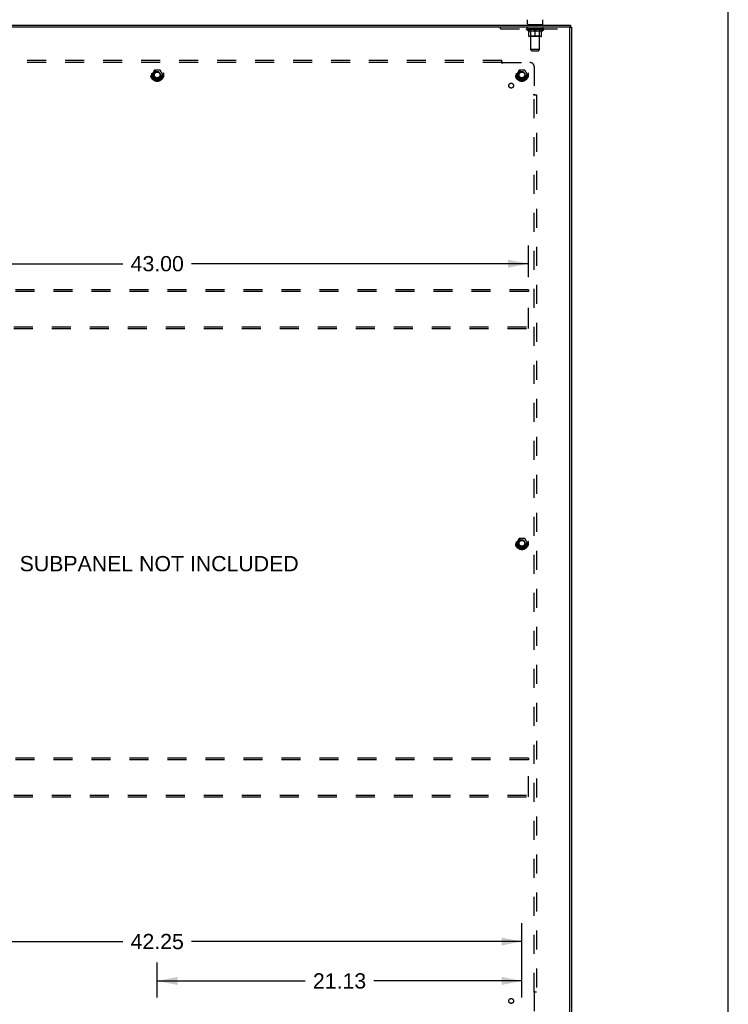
# Model space of a CAD drawing. Header units: inches. Extents: x 0 to 200, y 0 to 129.
# Tile 20 of 21: x 159 to 200, y 43 to 100. Entities that reach past the tile are written whole.
import ezdxf

# ---------------------------------------------------------------- set-up
doc = ezdxf.new("R2010")
doc.units = ezdxf.units.IN
doc.header["$LTSCALE"] = 11
doc.header["$MEASUREMENT"] = 0
doc.linetypes.add('HIDDEN', pattern=[0.2, 0.1, -0.1])
doc.layers.get('0').update_dxf_attribs({"linetype": 'CONTINUOUS'})
for name, color, linetype in [('02___PRT_ALL_AXES', 7, 'CONTINUOUS'), ('DEFAULT_2', 8, 'HIDDEN'), ('DIMENSIONS', 7, 'CONTINUOUS')]:
    doc.layers.add(name, color=color, linetype=linetype)
doc.styles.get("Standard").update_dxf_attribs({"font": 'arial.ttf'})
doc.dimstyles.new('DIMSTYLE_1', dxfattribs={"dimtxt": 0.882353, "dimasz": 1.176471, "dimexe": 0.09, "dimexo": 0.07, "dimgap": 0.0375, "dimtad": 0, "dimtih": 1, "dimtoh": 1, "dimzin": 4, "dimdsep": 46, "dimtxsty": 'Standard', "dimblk": '_FILLED', "dimblk1": '_FILLED', "dimblk2": '_FILLED', "dimcen": 0.09, "dimazin": 1, "dimtfac": 1, "dimtdec": 3, "dimtofl": 0, "dimtmove": 0, "dimatfit": 3, "dimldrblk": '_FILLED', "dimfxl": 0, "dimtolj": 1, "dimtzin": 4, "dimarcsym": 0})

# ---------------------------------------------------------------- blocks, each defined once
blk = doc.blocks.new('_FILLED')
at = {"color": 0, "linetype": 'ByBlock'}
blk.add_solid([(0, 0), (-1, 0.2), (-1, -0.2)], dxfattribs=at)
blk = doc.blocks.new('*D3')
at = {"layer": 'DIMENSIONS', "color": 2, "linetype": 'Continuous'}
for p, q in [((145.791, 43.863), (145.791, 48.161)), ((188.041, 43.863), (188.041, 48.161)), ((145.791, 47.102), (164.933, 47.102)), ((188.041, 47.102), (168.899, 47.102))]:
    blk.add_line(p, q, dxfattribs=at)
at = {"layer": 'DIMENSIONS', "color": 2, "linetype": 'Continuous', "xscale": 1.1764705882, "yscale": 1.1764705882, "zscale": 1.1764705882, "rotation": 180}
blk.add_blockref('_FILLED', (145.791, 47.102), dxfattribs=at)
at = {"layer": 'DIMENSIONS', "color": 2, "linetype": 'Continuous', "xscale": 1.1764705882, "yscale": 1.1764705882, "zscale": 1.1764705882}
blk.add_blockref('_FILLED', (188.041, 47.102), dxfattribs=at)
at = {"layer": 'DIMENSIONS', "color": 2, "linetype": 'Continuous', "insert": (166.916, 47.543), "char_height": 0.8824, "width": 3.08332, "attachment_point": 2, "line_spacing_factor": 0.9}
blk.add_mtext('42.25', dxfattribs=at)
blk = doc.blocks.new('*D4')
at = {"layer": 'DIMENSIONS', "color": 2, "linetype": 'Continuous'}
for p, q in [((166.916, 43.863), (166.916, 45.879)), ((188.041, 43.863), (188.041, 45.879)), ((166.916, 44.82), (175.496, 44.82)), ((188.041, 44.82), (179.461, 44.82))]:
    blk.add_line(p, q, dxfattribs=at)
at = {"layer": 'DIMENSIONS', "color": 2, "linetype": 'Continuous', "xscale": 1.1764705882, "yscale": 1.1764705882, "zscale": 1.1764705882, "rotation": 180}
blk.add_blockref('_FILLED', (166.916, 44.82), dxfattribs=at)
at = {"layer": 'DIMENSIONS', "color": 2, "linetype": 'Continuous', "xscale": 1.1764705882, "yscale": 1.1764705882, "zscale": 1.1764705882}
blk.add_blockref('_FILLED', (188.041, 44.82), dxfattribs=at)
at = {"layer": 'DIMENSIONS', "color": 2, "linetype": 'Continuous', "insert": (177.479, 45.261), "char_height": 0.8824, "width": 3.08332, "attachment_point": 2, "line_spacing_factor": 0.9}
blk.add_mtext('21.13', dxfattribs=at)
blk = doc.blocks.new('*D5')
at = {"layer": 'DIMENSIONS', "color": 2, "linetype": 'Continuous'}
for p, q in [((145.416, 85.572), (145.416, 87.419)), ((188.416, 85.572), (188.416, 87.419)), ((145.416, 86.36), (164.933, 86.36)), ((188.416, 86.36), (168.899, 86.36))]:
    blk.add_line(p, q, dxfattribs=at)
at = {"layer": 'DIMENSIONS', "color": 2, "linetype": 'Continuous', "xscale": 1.1764705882, "yscale": 1.1764705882, "zscale": 1.1764705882, "rotation": 180}
blk.add_blockref('_FILLED', (145.416, 86.36), dxfattribs=at)
at = {"layer": 'DIMENSIONS', "color": 2, "linetype": 'Continuous', "xscale": 1.1764705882, "yscale": 1.1764705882, "zscale": 1.1764705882}
blk.add_blockref('_FILLED', (188.416, 86.36), dxfattribs=at)
at = {"layer": 'DIMENSIONS', "color": 2, "linetype": 'Continuous', "insert": (166.916, 86.802), "char_height": 0.8824, "width": 3.08332, "attachment_point": 2, "line_spacing_factor": 0.9}
blk.add_mtext('43.00', dxfattribs=at)

msp = doc.modelspace()

# ---------------------------------------------------------------- linework, layer by layer
at = {"color": 7, "linetype": 'Continuous'}
for p, q in [((200, 0), (200, 129.412)), ((188.36, 100.255), (188.36, 100.491)), ((189.264, 100.255), (189.264, 100.491)), ((142.968, 100.165), (190.864, 100.165)), ((188.375, 100.195), (188.375, 100.165)), ((189.25, 100.195), (188.375, 100.195)), ((189.25, 100.195), (189.25, 100.165)), ((190.812, 100.013), (190.812, 100.061)), ((190.864, 100.165), (190.864, 100.061)), ((190.864, 100.061), (190.916, 100.061))]:
    msp.add_line(p, q, dxfattribs=at)
at = {"color": 3, "linetype": 'Continuous'}
for p, q in [((190.864, 100.061), (142.968, 100.061)), ((190.812, 40.329), (190.812, 100.001)), ((190.916, 100.061), (190.916, 40.269))]:
    msp.add_line(p, q, dxfattribs=at)
at = {"color": 7, "linetype": 'Continuous'}
for centre, start, end in [((188.42, 100.255), 180, 270), ((189.204, 100.255), 270, 360)]:
    msp.add_arc(centre, 0.06, start, end, dxfattribs=at)
at = {"color": 3, "linetype": 'Continuous'}
msp.add_arc((190.752, 100.001), 0.06, 0, 90, dxfattribs=at)
at = {"layer": '02___PRT_ALL_AXES', "color": 8, "linetype": 'HIDDEN'}
for p, q in [((188.375, 99.957), (188.375, 100.061)), ((189.25, 100.061), (188.375, 100.061)), ((189.25, 99.957), (188.375, 99.957)), ((189.25, 99.957), (189.25, 100.061))]:
    msp.add_line(p, q, dxfattribs=at)
for centre, radius in [((166.916, 97.29), 0.372), ((166.916, 97.29), 0.356), ((166.916, 97.29), 0.25), ((188.041, 97.29), 0.372), ((188.041, 97.29), 0.356), ((188.041, 97.29), 0.25), ((166.916, 97.29), 0.183), ((188.041, 97.29), 0.183), ((187.422, 96.671), 0.141), ((188.041, 70.165), 0.372), ((188.041, 70.165), 0.356), ((188.041, 70.165), 0.25), ((188.041, 70.165), 0.183), ((187.422, 43.659), 0.141)]:
    msp.add_circle(centre, radius, dxfattribs=at)
at = {"layer": 'DEFAULT_2', "color": 8, "linetype": 'HIDDEN'}
for p, q in [((186.812, 99.957), (186.812, 100.061)), ((186.812, 99.957), (190.812, 99.957)), ((188.306, 99.92), (188.306, 99.957)), ((189.318, 99.92), (188.306, 99.92)), ((188.433, 99.83), (188.306, 99.92)), ((188.314, 99.952), (188.314, 99.957)), ((188.32, 99.949), (188.32, 99.952)), ((188.32, 99.949), (189.304, 99.949)), ((188.328, 99.949), (188.328, 99.952)), ((188.328, 99.949), (188.328, 99.952)), ((188.336, 99.952), (188.336, 99.957)), ((188.349, 99.949), (188.349, 99.952)), ((188.351, 99.949), (188.351, 99.952)), ((188.374, 99.952), (188.374, 99.957)), ((188.385, 99.949), (188.385, 99.952)), ((188.387, 99.949), (188.387, 99.952)), ((188.551, 99.951), (188.39, 99.951)), ((188.424, 99.952), (188.424, 99.957)), ((188.425, 99.949), (188.425, 99.951)), ((188.426, 99.949), (188.426, 99.951)), ((188.428, 99.949), (188.428, 99.951)), ((188.433, 99.83), (188.442, 99.83)), ((188.434, 99.949), (188.434, 99.952)), ((188.434, 99.949), (188.434, 99.951)), ((188.437, 99.949), (188.437, 99.952)), ((188.44, 99.949), (188.44, 99.952)), ((188.442, 99.54), (188.442, 99.865)), ((188.443, 99.949), (188.443, 99.951)), ((188.454, 99.949), (188.454, 99.951)), ((188.469, 99.949), (188.469, 99.953)), ((188.469, 99.949), (188.469, 99.951)), ((188.486, 99.949), (188.486, 99.951)), ((188.486, 99.949), (188.486, 99.951)), ((188.487, 99.952), (188.487, 99.957)), ((188.494, 99.949), (188.494, 99.952)), ((188.498, 99.949), (188.498, 99.952)), ((188.505, 99.949), (188.505, 99.951)), ((188.514, 99.949), (188.514, 99.955)), ((188.527, 99.949), (188.527, 99.951)), ((188.529, 99.949), (188.529, 99.951)), ((188.551, 99.949), (188.551, 99.951)), ((188.604, 99.951), (188.555, 99.951)), ((188.699, 99.83), (188.555, 99.83)), ((188.559, 99.952), (188.559, 99.957)), ((188.562, 100.195), (188.562, 100.165)), ((188.562, 99.542), (188.562, 99.917)), ((188.563, 98.755), (188.563, 100.165)), ((188.564, 99.949), (188.564, 99.952)), ((188.568, 99.949), (188.568, 99.952)), ((188.573, 99.949), (188.573, 99.956)), ((188.576, 99.949), (188.576, 99.951)), ((188.585, 99.949), (188.585, 99.951)), ((188.604, 99.949), (188.604, 99.951)), ((188.664, 99.951), (188.617, 99.951)), ((188.633, 99.949), (188.633, 99.951)), ((188.639, 99.952), (188.639, 99.957)), ((188.642, 99.949), (188.642, 99.952)), ((188.644, 99.949), (188.644, 99.956)), ((188.646, 99.949), (188.646, 99.952)), ((188.652, 99.949), (188.652, 99.952)), ((188.664, 99.949), (188.664, 99.951)), ((188.729, 99.951), (188.685, 99.951)), ((188.695, 99.949), (188.695, 99.951)), ((188.721, 99.951), (188.812, 99.957)), ((188.724, 99.952), (188.724, 99.957)), ((188.725, 99.957), (188.724, 99.957)), ((188.725, 99.952), (188.725, 99.957)), ((188.725, 99.949), (188.725, 99.952)), ((188.728, 99.949), (188.728, 99.952)), ((188.729, 99.949), (188.729, 99.952)), ((188.729, 99.949), (188.729, 99.951)), ((188.795, 99.951), (188.757, 99.951)), ((188.761, 99.949), (188.761, 99.951)), ((188.795, 99.949), (188.795, 99.951)), ((188.81, 99.952), (188.81, 99.952)), ((188.81, 99.949), (188.81, 99.952)), ((188.81, 99.949), (188.81, 99.952)), ((188.812, 99.952), (188.812, 99.957)), ((188.812, 99.511), (188.812, 99.865)), ((188.814, 99.949), (188.814, 99.952)), ((188.814, 99.949), (188.814, 99.952)), ((188.814, 99.952), (188.814, 99.952)), ((188.816, 99.951), (188.867, 99.951)), ((188.829, 99.949), (188.829, 99.951)), ((188.842, 99.951), (188.842, 99.955)), ((188.842, 99.955), (188.904, 99.951)), ((188.859, 99.951), (188.859, 99.954)), ((188.863, 99.949), (188.863, 99.951)), ((188.895, 99.949), (188.895, 99.952)), ((188.896, 99.949), (188.896, 99.952)), ((188.896, 99.949), (188.896, 99.951)), ((188.896, 99.951), (188.939, 99.951)), ((188.9, 99.952), (188.9, 99.957)), ((188.9, 99.952), (188.9, 99.957)), ((188.9, 99.957), (188.9, 99.957)), ((188.9, 99.949), (188.9, 99.952)), ((189.069, 99.83), (188.925, 99.83)), ((188.929, 99.949), (188.929, 99.951)), ((188.96, 99.949), (188.96, 99.951)), ((188.96, 99.951), (189.007, 99.951)), ((188.972, 99.949), (188.972, 99.952)), ((188.978, 99.949), (188.978, 99.952)), ((188.98, 99.949), (188.98, 99.956)), ((188.982, 99.949), (188.982, 99.952)), ((188.985, 99.952), (188.985, 99.957)), ((188.991, 99.949), (188.991, 99.951)), ((189.02, 99.949), (189.02, 99.951)), ((189.02, 99.951), (189.069, 99.951)), ((189.039, 99.949), (189.039, 99.951)), ((189.048, 99.949), (189.048, 99.951)), ((189.051, 99.949), (189.051, 99.956)), ((189.056, 99.949), (189.056, 99.952)), ((189.06, 99.949), (189.06, 99.952)), ((189.061, 98.755), (189.061, 100.165)), ((189.062, 100.195), (189.062, 100.165)), ((189.062, 99.542), (189.062, 99.917)), ((189.065, 99.952), (189.065, 99.957)), ((189.073, 99.949), (189.073, 99.951)), ((189.073, 99.951), (189.234, 99.951)), ((189.095, 99.949), (189.095, 99.951)), ((189.098, 99.949), (189.098, 99.951)), ((189.11, 99.949), (189.11, 99.955)), ((189.119, 99.949), (189.119, 99.951)), ((189.126, 99.949), (189.126, 99.952)), ((189.13, 99.949), (189.13, 99.952)), ((189.137, 99.952), (189.137, 99.957)), ((189.139, 99.949), (189.139, 99.951)), ((189.139, 99.949), (189.139, 99.951)), ((189.155, 99.949), (189.155, 99.953)), ((189.155, 99.949), (189.155, 99.951)), ((189.17, 99.949), (189.17, 99.951)), ((189.181, 99.949), (189.181, 99.951)), ((189.183, 99.54), (189.183, 99.865)), ((189.183, 99.83), (189.191, 99.83)), ((189.185, 99.949), (189.185, 99.952)), ((189.187, 99.949), (189.187, 99.952)), ((189.19, 99.949), (189.19, 99.952)), ((189.19, 99.949), (189.19, 99.951)), ((189.191, 99.83), (189.318, 99.92)), ((189.196, 99.949), (189.196, 99.951)), ((189.198, 99.949), (189.198, 99.951)), ((189.199, 99.949), (189.199, 99.951)), ((189.2, 99.952), (189.2, 99.957)), ((189.237, 99.949), (189.237, 99.952)), ((189.239, 99.949), (189.239, 99.952)), ((189.25, 99.952), (189.25, 99.957)), ((189.273, 99.949), (189.273, 99.952)), ((189.275, 99.949), (189.275, 99.952)), ((189.288, 99.952), (189.288, 99.957)), ((189.296, 99.949), (189.296, 99.952)), ((189.297, 99.949), (189.297, 99.952)), ((189.304, 99.949), (189.304, 99.952)), ((189.311, 99.952), (189.311, 99.957)), ((189.318, 99.92), (189.318, 99.957)), ((190.812, 100.001), (190.812, 100.013)), ((189.153, 99.511), (188.471, 99.511)), ((188.562, 99.542), (188.53, 99.511)), ((189.062, 99.542), (188.562, 99.542)), ((189.062, 99.542), (189.094, 99.511)), ((189.061, 98.755), (188.563, 98.755)), ((188.623, 98.695), (188.563, 98.755)), ((188.623, 98.695), (189.001, 98.695)), ((189.001, 98.695), (189.061, 98.755)), ((186.885, 98.134), (146.947, 98.134)), ((186.885, 97.968), (186.885, 98.134)), ((186.885, 98.009), (146.947, 98.009)), ((166.753, 97.562), (166.599, 97.295)), ((167.071, 97.567), (166.762, 97.567)), ((167.234, 97.295), (167.079, 97.562)), ((186.92, 98.009), (188.51, 98.009)), ((187.878, 97.562), (187.724, 97.295)), ((188.196, 97.567), (187.887, 97.567)), ((188.359, 97.295), (188.204, 97.562)), ((188.76, 97.759), (188.76, 96.169)), ((166.599, 97.285), (166.753, 97.017)), ((167.071, 97.012), (166.762, 97.012)), ((167.079, 97.017), (167.234, 97.285)), ((187.724, 97.285), (187.878, 97.017)), ((188.196, 97.012), (187.887, 97.012)), ((188.204, 97.017), (188.359, 97.285)), ((188.719, 96.134), (188.885, 96.134)), ((188.76, 44.196), (188.76, 96.134)), ((188.779, 96.151), (188.772, 96.157)), ((188.885, 96.134), (188.885, 44.196)), ((188.416, 84.852), (145.416, 84.852)), ((188.416, 84.748), (145.416, 84.748)), ((188.416, 84.852), (188.416, 84.748)), ((188.416, 82.706), (188.416, 84.748)), ((145.416, 82.706), (188.416, 82.706)), ((188.416, 82.602), (188.416, 82.706)), ((145.416, 82.602), (188.416, 82.602)), ((187.878, 70.437), (187.724, 70.17)), ((187.724, 70.16), (187.878, 69.892)), ((188.196, 70.442), (187.887, 70.442)), ((188.359, 70.17), (188.204, 70.437)), ((188.204, 69.892), (188.359, 70.16)), ((188.196, 69.887), (187.887, 69.887)), ((188.416, 57.727), (145.416, 57.727)), ((188.416, 57.623), (145.416, 57.623)), ((188.416, 57.727), (188.416, 57.623)), ((188.416, 55.581), (188.416, 57.623)), ((145.416, 55.581), (188.416, 55.581)), ((145.416, 55.477), (188.416, 55.477)), ((188.416, 55.477), (188.416, 55.581)), ((188.719, 44.196), (188.885, 44.196)), ((188.76, 44.161), (188.76, 42.571))]:
    msp.add_line(p, q, dxfattribs=at)
for points in [[(188.442, 99.865), (188.462, 99.857), (188.483, 99.85), (188.502, 99.844), (188.522, 99.838), (188.542, 99.834), (188.561, 99.83)], [(188.555, 99.83), (188.537, 99.834), (188.518, 99.839), (188.499, 99.844), (188.48, 99.85), (188.461, 99.857), (188.442, 99.864)], [(188.691, 99.83), (188.711, 99.834), (188.731, 99.839), (188.751, 99.844), (188.771, 99.85), (188.791, 99.857), (188.812, 99.865)], [(188.812, 99.864), (188.793, 99.856), (188.774, 99.85), (188.755, 99.844), (188.736, 99.838), (188.718, 99.834), (188.699, 99.83)], [(188.812, 99.865), (188.833, 99.857), (188.853, 99.85), (188.873, 99.844), (188.893, 99.838), (188.913, 99.834), (188.933, 99.83)], [(188.925, 99.83), (188.906, 99.834), (188.888, 99.839), (188.869, 99.844), (188.85, 99.85), (188.831, 99.856), (188.812, 99.864)], [(189.063, 99.83), (189.082, 99.834), (189.102, 99.838), (189.122, 99.844), (189.142, 99.85), (189.162, 99.857), (189.183, 99.865)], [(189.183, 99.864), (189.163, 99.857), (189.144, 99.85), (189.125, 99.844), (189.106, 99.839), (189.087, 99.834), (189.069, 99.83)], [(186.885, 98.047), (186.886, 98.045), (186.888, 98.043), (186.89, 98.041), (186.891, 98.039), (186.893, 98.037), (186.894, 98.035), (186.896, 98.034), (186.897, 98.032), (186.899, 98.03), (186.9, 98.029), (186.902, 98.027)], [(186.885, 97.968), (186.887, 97.968), (186.888, 97.969), (186.89, 97.97), (186.892, 97.971), (186.893, 97.972), (186.895, 97.973), (186.896, 97.975), (186.898, 97.976), (186.899, 97.978), (186.901, 97.979), (186.902, 97.981), (186.903, 97.983), (186.905, 97.985), (186.906, 97.987), (186.907, 97.989), (186.909, 97.992), (186.91, 97.994), (186.911, 97.996), (186.913, 97.999), (186.914, 98.001), (186.916, 98.003), (186.917, 98.005), (186.919, 98.007), (186.92, 98.009)], [(186.902, 98.027), (186.908, 98.021), (186.91, 98.019), (186.912, 98.017), (186.914, 98.015), (186.916, 98.013), (186.917, 98.012), (186.919, 98.01), (186.92, 98.009)], [(188.719, 96.134), (188.72, 96.135), (188.72, 96.137), (188.721, 96.139), (188.722, 96.14), (188.723, 96.142), (188.724, 96.143), (188.726, 96.145), (188.727, 96.146), (188.729, 96.148), (188.731, 96.149), (188.732, 96.151), (188.734, 96.152), (188.736, 96.153), (188.738, 96.155), (188.741, 96.156)], [(188.741, 96.156), (188.745, 96.159), (188.748, 96.16), (188.75, 96.162), (188.752, 96.163), (188.754, 96.165), (188.756, 96.166), (188.758, 96.168), (188.76, 96.169)], [(188.772, 96.157), (188.77, 96.159), (188.768, 96.161), (188.766, 96.163), (188.765, 96.164), (188.763, 96.166), (188.761, 96.168), (188.76, 96.169)], [(188.798, 96.134), (188.796, 96.135), (188.794, 96.137), (188.792, 96.138), (188.79, 96.14), (188.788, 96.141), (188.786, 96.143), (188.785, 96.145), (188.783, 96.146), (188.782, 96.148), (188.78, 96.149), (188.779, 96.151)], [(188.719, 44.196), (188.72, 44.194), (188.72, 44.193), (188.721, 44.191), (188.722, 44.189), (188.723, 44.188), (188.724, 44.186), (188.726, 44.185), (188.727, 44.183), (188.729, 44.182), (188.731, 44.18), (188.732, 44.179), (188.734, 44.178), (188.736, 44.176), (188.738, 44.175), (188.741, 44.174), (188.745, 44.171)], [(188.745, 44.171), (188.748, 44.169), (188.75, 44.168), (188.752, 44.167), (188.754, 44.165), (188.756, 44.164), (188.758, 44.162), (188.76, 44.161)], [(188.779, 44.179), (188.772, 44.173), (188.77, 44.171), (188.768, 44.169), (188.766, 44.167), (188.765, 44.165), (188.763, 44.164), (188.761, 44.162), (188.76, 44.161)], [(188.798, 44.196), (188.796, 44.195), (188.794, 44.193), (188.792, 44.191), (188.79, 44.19), (188.788, 44.188), (188.786, 44.187), (188.785, 44.185), (188.783, 44.184), (188.782, 44.182), (188.78, 44.181), (188.779, 44.179)]]:
    msp.add_lwpolyline(points, dxfattribs=at)
for centre, radius in [((166.916, 97.29), 0.318), ((188.041, 97.29), 0.318), ((166.916, 97.29), 0.204), ((166.916, 97.29), 0.183), ((166.916, 97.29), 0.183), ((166.916, 97.29), 0.166), ((188.041, 97.29), 0.204), ((188.041, 97.29), 0.183), ((188.041, 97.29), 0.183), ((188.041, 97.29), 0.166), ((188.041, 70.165), 0.318), ((188.041, 70.165), 0.204), ((188.041, 70.165), 0.183), ((188.041, 70.165), 0.183), ((188.041, 70.165), 0.166)]:
    msp.add_circle(centre, radius, dxfattribs=at)
for centre, radius, start, end in [((188.53, 99.917), 0.0318, 0, 90), ((188.533, 100.165), 0.03, 0, 90), ((189.091, 100.165), 0.03, 90, 180), ((189.094, 99.917), 0.0318, 90, 180), ((188.471, 99.54), 0.0296, 180, 270), ((189.153, 99.54), 0.0296, 270, 360), ((166.762, 97.557), 0.01, 90.0124, 149.9892), ((167.071, 97.557), 0.01, 30.012, 89.9887), ((187.887, 97.557), 0.01, 90.0124, 149.9892), ((188.196, 97.557), 0.01, 30.012, 89.9887), ((188.51, 97.759), 0.25, 0, 90), ((166.607, 97.29), 0.01, 150, 210), ((166.762, 97.022), 0.01, 210, 270), ((167.071, 97.022), 0.01, 270, 330), ((167.225, 97.29), 0.01, 330.0127, 29.9883), ((187.732, 97.29), 0.01, 150, 210), ((187.887, 97.022), 0.01, 210, 270), ((188.196, 97.022), 0.01, 270, 330), ((188.35, 97.29), 0.01, 330.0127, 29.9883), ((187.732, 70.165), 0.01, 150, 210), ((187.887, 70.432), 0.01, 90.0124, 149.9892), ((188.196, 70.432), 0.01, 30.012, 89.9887), ((188.35, 70.165), 0.01, 330.0127, 29.9883), ((187.887, 69.897), 0.01, 210, 270), ((188.196, 69.897), 0.01, 270, 330)]:
    msp.add_arc(centre, radius, start, end, dxfattribs=at)
for centre, major_axis, ratio, start_param, end_param in [((188.29, 99.947), (0.158, 0), 0.060556, 0.430652, 1.470503), ((188.812, 99.957), (0.506, 0.005), 0.05963, 2.96643, 3.140963), ((188.812, 99.957), (0.506, 0), 0.060556, 3.141593, 3.316126), ((188.29, 99.942), (0.158, 0.002), 0.05963, 1.376596, 1.469874), ((188.271, 99.947), (0.158, 0.002), 0.05963, 0.25549, 1.295341), ((188.325, 99.947), (0.158, -0.002), 0.05963, 0.605815, 1.645666), ((188.812, 99.957), (0.506, 0.011), 0.05688, 2.791345, 2.965878), ((188.812, 99.957), (0.506, -0.005), 0.05963, -2.96643, -2.791898), ((188.325, 99.942), (0.158, 0), 0.060556, 1.551758, 1.645036), ((188.271, 99.942), (0.158, 0.003), 0.05688, 1.20151, 1.294789), ((188.326, 99.944), (0.131, 0.001), 0.05963, 1.065228, 1.614276), ((188.357, 99.944), (0.131, 0), 0.060556, 1.240391, 1.789438), ((188.31, 99.944), (0.131, 0.003), 0.05688, 0.890143, 1.43919), ((188.268, 99.947), (0.158, 0.003), 0.05688, 0.080405, 1.120256), ((188.375, 99.947), (0.158, -0.003), 0.05688, 0.7809, 1.820751), ((188.812, 99.957), (0.506, 0.015), 0.052395, 2.616403, 2.790936), ((188.812, 99.957), (0.506, -0.011), 0.05688, -2.791345, -2.616812), ((188.375, 99.942), (0.158, -0.002), 0.05963, 1.72692, 1.820198), ((188.268, 99.942), (0.158, 0.005), 0.052395, 1.026568, 1.119847), ((188.31, 99.944), (0.131, 0.004), 0.052395, 0.715201, 1.264248), ((188.401, 99.944), (0.131, -0.001), 0.05963, 1.415553, 1.9646), ((188.439, 99.947), (0.158, -0.005), 0.052395, 0.955842, 1.995693), ((188.812, 99.957), (0.506, 0.02), 0.046319, 2.441654, 2.616187), ((188.281, 99.947), (0.158, 0.005), 0.052395, -0.094537, 0.945314), ((188.812, 99.957), (0.506, -0.015), 0.052395, -2.616403, -2.44187), ((188.439, 99.942), (0.158, -0.003), 0.05688, 1.902006, 1.995284), ((188.281, 99.942), (0.158, 0.006), 0.046319, 0.851819, 0.945098), ((188.325, 99.944), (0.131, 0.005), 0.046319, 0.540452, 1.089499), ((188.458, 99.944), (0.131, -0.003), 0.05688, 1.590638, 2.139686), ((188.513, 99.947), (0.158, -0.006), 0.046319, 1.130591, 2.170442), ((188.812, 99.957), (0.506, 0.024), 0.038841, 2.267123, 2.441656), ((188.311, 99.947), (0.158, 0.006), 0.046319, -0.269286, 0.770565), ((188.812, 99.957), (0.506, -0.02), 0.046319, -2.441654, -2.267121), ((188.513, 99.942), (0.158, -0.005), 0.052395, 2.076947, 2.170226), ((188.311, 99.942), (0.158, 0.007), 0.038841, 0.677289, 0.770567), ((188.354, 99.944), (0.131, 0.006), 0.038841, 0.365921, 0.914969), ((188.526, 99.944), (0.131, -0.004), 0.052395, 1.76558, 2.314627), ((188.597, 99.947), (0.158, -0.007), 0.038841, 1.305122, 2.344973), ((188.812, 99.957), (0.506, 0.027), 0.030195, 2.09281, 2.267343), ((188.356, 99.947), (0.158, 0.007), 0.038841, -0.443817, 0.596034), ((188.812, 99.957), (0.506, -0.024), 0.038841, -2.267123, -2.092591), ((188.597, 99.942), (0.158, -0.006), 0.046319, 2.251696, 2.344975), ((188.356, 99.942), (0.158, 0.008), 0.030195, 0.502975, 0.596254), ((188.398, 99.944), (0.131, 0.007), 0.030195, 0.191608, 0.740655), ((188.602, 99.944), (0.131, -0.005), 0.046319, 1.940329, 2.489376), ((188.415, 99.947), (0.158, 0.008), 0.030195, -0.61813, 0.421721), ((188.688, 99.947), (0.158, -0.008), 0.030195, 1.479435, 2.519286), ((188.812, 99.957), (0.506, 0.029), 0.020645, 1.918687, 2.09322), ((188.812, 99.957), (0.506, -0.027), 0.030195, -2.09281, -1.918277), ((188.688, 99.942), (0.158, -0.007), 0.038841, 2.426227, 2.519505), ((188.415, 99.942), (0.158, 0.009), 0.020645, 0.328852, 0.422131), ((188.454, 99.944), (0.131, 0.007), 0.020645, 0.017485, 0.566532), ((188.685, 99.944), (0.131, -0.006), 0.038841, 2.11486, 2.663907), ((188.485, 99.947), (0.158, 0.009), 0.020645, -0.792253, 0.247598), ((188.782, 99.947), (0.158, -0.009), 0.020645, 1.653558, 2.693409), ((188.812, 99.957), (0.506, 0.03), 0.010478, 1.744704, 1.919237), ((188.812, 99.957), (0.506, -0.029), 0.020645, -1.918687, -1.744154), ((188.782, 99.942), (0.158, -0.008), 0.030195, 2.60054, 2.693819), ((188.485, 99.942), (0.158, 0.009), 0.010478, 0.154869, 0.248148), ((188.521, 99.944), (0.131, 0.008), 0.010478, 6.126688, 6.675735), ((188.771, 99.944), (0.131, -0.007), 0.030195, 2.289173, 2.83822), ((188.566, 99.947), (0.158, 0.009), 0.010478, -0.966236, -0.000846), ((188.877, 99.947), (0.158, -0.009), 0.010478, 1.827541, 2.867392), ((188.812, 99.957), (0.506, -0.03), 0.010478, 4.538481, 4.720178), ((188.877, 99.942), (0.158, -0.009), 0.020645, 2.774664, 2.867942), ((188.859, 99.944), (0.131, -0.007), 0.020645, 2.463296, 3.012344), ((188.748, 99.947), (0.158, 0.009), 0.010478, 0.274201, 1.314052), ((188.679, 99.944), (0.131, 0.008), 0.010478, -0.000483, 0.504314), ((188.654, 99.942), (0.158, 0.009), 0.010478, 0.099668, 0.192946), ((188.812, 99.957), (0.506, 0.03), 0.010478, -1.571421, -1.396888), ((188.97, 99.942), (0.158, -0.009), 0.010478, 2.74231, 2.948646), ((188.945, 99.944), (0.131, -0.008), 0.010478, 2.637279, 3.14189), ((188.843, 99.947), (0.158, 0.009), 0.020645, 0.448184, 1.488034), ((188.765, 99.944), (0.131, 0.007), 0.020645, 0.129249, 0.678296), ((188.748, 99.942), (0.158, 0.009), 0.020645, 0.273651, 0.366929), ((188.812, 99.957), (0.506, 0.029), 0.020645, -1.397439, -1.222906), ((189.058, 99.947), (0.158, -0.009), 0.010478, -3.140747, -2.175357), ((188.812, 99.957), (0.506, -0.03), 0.010478, 1.222355, 1.396888), ((188.937, 99.947), (0.158, 0.008), 0.030195, 0.622307, 1.662158), ((188.853, 99.944), (0.131, 0.007), 0.030195, 0.303372, 0.852419), ((189.104, 99.944), (0.131, -0.008), 0.010478, 2.749043, 3.29809), ((189.139, 99.947), (0.158, -0.009), 0.020645, 2.893995, 3.933846), ((188.843, 99.942), (0.158, 0.008), 0.030195, 0.447774, 0.541052), ((189.139, 99.942), (0.158, -0.009), 0.010478, 2.893445, 2.986723), ((188.812, 99.957), (0.506, 0.027), 0.030195, -1.223315, -1.048783), ((188.812, 99.957), (0.506, -0.029), 0.020645, 1.048373, 1.222906), ((189.027, 99.947), (0.158, 0.007), 0.038841, 0.79662, 1.836471), ((188.939, 99.944), (0.131, 0.006), 0.038841, 0.477686, 1.026733), ((189.17, 99.944), (0.131, -0.007), 0.020645, 2.57506, 3.124108), ((189.21, 99.947), (0.158, -0.008), 0.030195, 2.719872, 3.759723), ((189.111, 99.947), (0.158, 0.006), 0.046319, 0.971151, 2.011002), ((188.937, 99.942), (0.158, 0.007), 0.038841, 0.622087, 0.715366), ((189.21, 99.942), (0.158, -0.009), 0.020645, 2.719462, 2.812741), ((188.812, 99.957), (0.506, 0.024), 0.038841, -1.049002, -0.874469), ((188.812, 99.957), (0.506, -0.027), 0.030195, 0.87425, 1.048783), ((189.022, 99.944), (0.131, 0.005), 0.046319, 0.652216, 1.201263), ((189.185, 99.947), (0.158, 0.005), 0.052395, 1.1459, 2.185751), ((189.227, 99.944), (0.131, -0.007), 0.030195, 2.400937, 2.949985), ((189.268, 99.947), (0.158, -0.007), 0.038841, 2.545558, 3.585409), ((189.098, 99.944), (0.131, 0.004), 0.052395, 0.826965, 1.376012), ((189.027, 99.942), (0.158, 0.006), 0.046319, 0.796618, 0.889896), ((189.268, 99.942), (0.158, -0.008), 0.030195, 2.545339, 2.638617), ((189.249, 99.947), (0.158, 0.003), 0.05688, 1.320842, 2.360692), ((188.812, 99.957), (0.506, 0.02), 0.046319, -0.874471, -0.699939), ((188.812, 99.957), (0.506, -0.024), 0.038841, 0.699936, 0.874469), ((189.313, 99.947), (0.158, -0.006), 0.046319, 2.371028, 3.410879), ((189.27, 99.944), (0.131, -0.006), 0.038841, 2.226624, 2.775671), ((189.299, 99.947), (0.158, 0.002), 0.05963, 1.495927, 2.535778), ((189.166, 99.944), (0.131, 0.003), 0.05688, 1.001907, 1.550954), ((189.343, 99.947), (0.158, -0.005), 0.052395, 2.196279, 3.23613), ((189.111, 99.942), (0.158, 0.005), 0.052395, 0.971367, 1.064645), ((189.299, 99.944), (0.131, -0.005), 0.046319, 2.052093, 2.601141), ((189.334, 99.947), (0.158, 0), 0.060556, 1.671089, 2.71094), ((189.313, 99.942), (0.158, -0.007), 0.038841, 2.371026, 2.464304), ((189.357, 99.947), (0.158, -0.003), 0.05688, 2.021337, 3.061188), ((188.812, 99.957), (0.506, 0.015), 0.052395, -0.699723, -0.52519), ((188.812, 99.957), (0.506, -0.02), 0.046319, 0.525406, 0.699939), ((189.354, 99.947), (0.158, -0.002), 0.05963, 1.846251, 2.886102), ((189.223, 99.944), (0.131, 0.001), 0.05963, 1.176993, 1.72604), ((189.314, 99.944), (0.131, -0.004), 0.052395, 1.877344, 2.426392), ((189.267, 99.944), (0.131, 0), 0.060556, 1.352155, 1.901202), ((189.314, 99.944), (0.131, -0.003), 0.05688, 1.702402, 2.25145), ((189.298, 99.944), (0.131, -0.001), 0.05963, 1.527317, 2.076364), ((189.185, 99.942), (0.158, 0.003), 0.05688, 1.146309, 1.239587), ((189.343, 99.942), (0.158, -0.006), 0.046319, 2.196495, 2.289773), ((188.812, 99.957), (0.506, 0.011), 0.05688, -0.524781, -0.350248), ((188.812, 99.957), (0.506, -0.015), 0.052395, 0.350657, 0.52519), ((189.249, 99.942), (0.158, 0.002), 0.05963, 1.321394, 1.414673), ((189.357, 99.942), (0.158, -0.005), 0.052395, 2.021746, 2.115024), ((188.812, 99.957), (0.506, 0.005), 0.05963, -0.349695, -0.175162), ((188.812, 99.957), (0.506, -0.011), 0.05688, 0.175715, 0.350248), ((189.299, 99.942), (0.158, 0), 0.060556, 1.496556, 1.589835), ((189.354, 99.942), (0.158, -0.003), 0.05688, 1.846804, 1.940083), ((189.334, 99.942), (0.158, -0.002), 0.05963, 1.671719, 1.764997), ((188.812, 99.957), (0.506, 0), 0.060556, -0.174533, 0), ((188.812, 99.957), (0.506, -0.005), 0.05963, 0.000629, 0.175162)]:
    msp.add_ellipse(centre, major_axis=major_axis, ratio=ratio, start_param=start_param, end_param=end_param, dxfattribs=at)

# ---------------------------------------------------------------- texts
at = {"layer": 'DIMENSIONS', "color": 2, "linetype": 'Continuous', "insert": (167.029, 69.428), "char_height": 0.88235, "width": 16.13492, "attachment_point": 2, "line_spacing_factor": 0.9}
msp.add_mtext('SUBPANEL NOT INCLUDED', dxfattribs=at)

# ---------------------------------------------------------------- dimensions: what is measured, and where the dimension line sits
at = {"layer": 'DIMENSIONS', "color": 2, "linetype": 'Continuous'}
dim = msp.add_linear_dim(base=(188.416, 86.36), p1=(145.416, 87.489), p2=(188.416, 87.489), dimstyle='DIMSTYLE_1', dxfattribs=at)
dim.commit()
dim.dimension.update_dxf_attribs({"geometry": '*D5', "text_midpoint": (166.893, 86.355), "dimtype": 160})
for base, p1, p2, picture, middle in [((145.791, 47.102), (188.041, 43.793), (145.791, 43.793), '*D3', (166.896, 47.097)), ((166.916077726, 44.819998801), (188.041077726, 45.948822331), (166.916077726, 45.948822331), '*D4', (177.466864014, 44.815080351))]:
    dim = msp.add_linear_dim(base=base, p1=p1, p2=p2, angle=180, dimstyle='DIMSTYLE_1', dxfattribs=at)
    dim.commit()
    dim.dimension.update_dxf_attribs({"geometry": picture, "text_midpoint": middle, "dimtype": 160})

doc.saveas('drawing.dxf')
